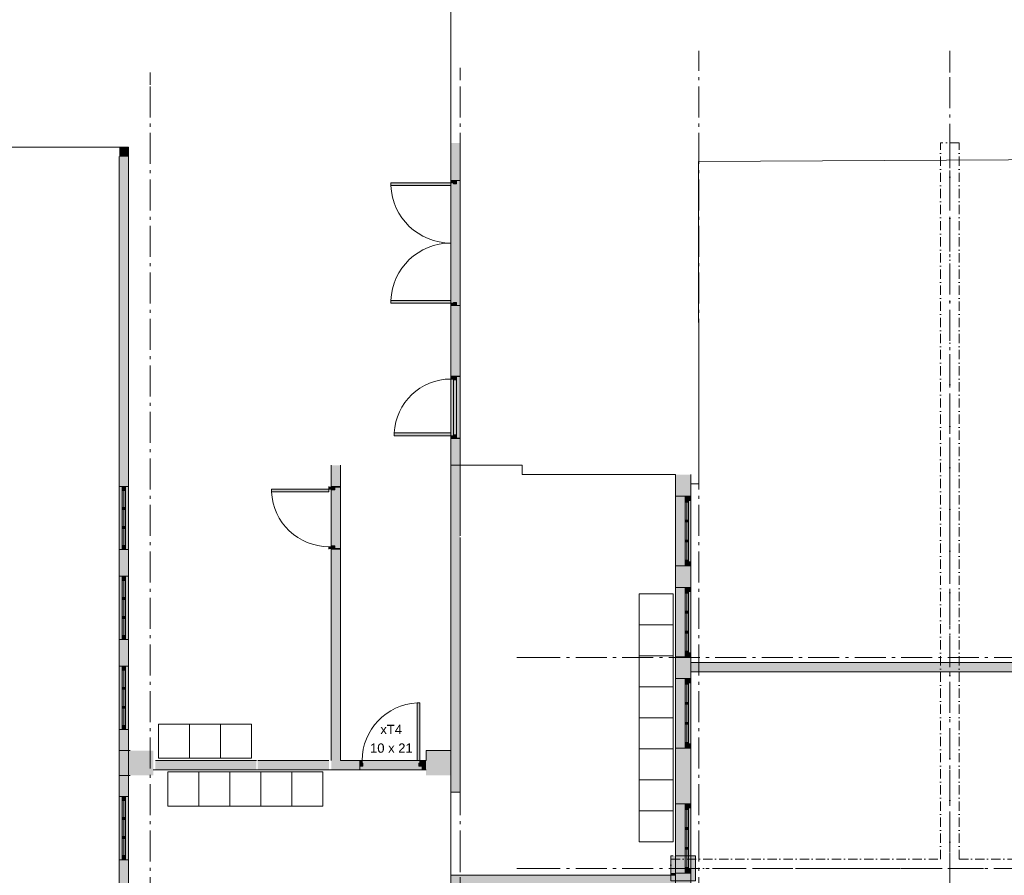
# Model space of a CAD drawing. Header units: millimetres. Extents: x -15957 to 238275, y -73214 to 42710.
# Tile 80 of 97: x 190948 to 206833, y -57414 to -43615. Entities that reach past the tile are written whole.
import ezdxf

# ---------------------------------------------------------------- set-up
doc = ezdxf.new("R2010")
doc.units = ezdxf.units.MM
doc.header["$LTSCALE"] = 0.5
doc.header["$MEASUREMENT"] = 0
for name, pattern in [('Akselinje', [1500, 1000, -200, 100, -200]), ('Over snittplan', [520, 300, -100, 20, -100]), ('PLINE', [0]), ('Prikk & stiplet', [1340.555525, 705.555534, -352.777767, 0, -282.222223])]:
    doc.linetypes.add(name, pattern=pattern)
for name, color, linetype in [('112-NYE INNERVEGGER (Skravur)(Nye konstruksjoner)', 7, 'Continuous'), ('112-NYE INNERVEGGER(Nye konstruksjoner)', 7, 'Continuous'), ('222- Søyler', 7, 'Continuous'), ('222- Søyler  (Skravur)', 7, 'Continuous'), ('223- Bjelker', 7, 'Continuous'), ('231- Bærende yttervegger', 7, 'Continuous'), ('231- Bærende yttervegger (Skravur)', 7, 'Continuous'), ('241- Bærende innervegger', 7, 'Continuous'), ('241- Bærende innervegger (Skravur)', 7, 'Continuous'), ('242- Ikke-bærende innervegger', 7, 'Continuous'), ('242- Ikke-bærende innervegger (Skravur)', 7, 'Continuous'), ('242- Ikke-bærende innervegger (Skravur)(Nye konstruksjoner)', 7, 'Continuous'), ('244- Vinduer_ dører_ foldevegger', 7, 'Continuous'), ('244- Vinduer_ dører_ foldevegger(Nye konstruksjoner)', 7, 'Continuous'), ('251- Frittbærende dekker', 7, 'Continuous'), ('315-  SANITÆR VVS', 7, 'Continuous'), ('822- Modullinjer bygning', 7, 'Continuous'), ('852- Teknisk_symbolsk informasjon_ bygning(Nye konstruksjoner)', 7, 'Continuous')]:
    doc.layers.add(name, color=color, linetype=linetype)
doc.layers.add('234- Vinduer_ dører_ porter', color=7, linetype='Continuous', lineweight=5)
doc.layers.add('234- Vinduer_ dører_ porter(Nye konstruksjoner)', color=7, linetype='Continuous', lineweight=5)
doc.styles.add('GENERATED_STYLE_1', font='arial.ttf')

msp = doc.modelspace()

# ---------------------------------------------------------------- hatches: boundary and pattern name
at = {"layer": '112-NYE INNERVEGGER (Skravur)(Nye konstruksjoner)', "linetype": 'Continuous', "lineweight": 9, "true_color": 0x029e21}
for points in [[(201528.1, -53981.7), (201528.1, -54131.7), (201778.1, -54131.7), (201778.1, -53981.7)], [(229753.1, -53981.7), (201778.1, -53981.7), (201778.1, -54131.7), (229753.1, -54131.7)]]:
    msp.add_hatch(color=104, dxfattribs=at).paths.add_polyline_path(points)
at = {"layer": '222- Søyler  (Skravur)', "linetype": 'Continuous', "lineweight": 9, "true_color": 0xb4b4b4}
for points in [[(192728.1, -55401.7), (192553.1, -55401.7), (192553.1, -55801.7), (192728.1, -55801.7), (192828.1, -55801.7), (193103.1, -55801.7), (193103.1, -55746.7), (193103.1, -55711.7), (192703.1, -55711.7), (192703.1, -55561.7), (193103.1, -55561.7), (193103.1, -55526.7), (193103.1, -55401.7), (192828.1, -55401.7)], [(197503.1, -55711.7), (197503.1, -55746.7), (197503.1, -55801.7), (197868.1, -55801.7), (197903.1, -55801.7), (197903.1, -55401.7), (197503.1, -55401.7), (197503.1, -55561.7)], [(192703.1, -55711.7), (193103.1, -55711.7), (193103.1, -55561.7), (192703.1, -55561.7)], [(201493.1, -57413.8), (201453.1, -57413.8), (201453.1, -57501.7), (201853.1, -57501.7), (201853.1, -57101.7), (201528.1, -57101.7), (201528.1, -57378.8), (201528.1, -57413.8)], [(201453.1, -57101.7), (201453.1, -57378.8), (201493.1, -57378.8), (201493.1, -57101.7)], [(201493.1, -57101.7), (201493.1, -57378.8), (201528.1, -57378.8), (201528.1, -57101.7)], [(201453.1, -57378.8), (201453.1, -57413.8), (201493.1, -57413.8), (201493.1, -57378.8)], [(201493.1, -57378.8), (201528.1, -57413.8), (201528.1, -57378.8)], [(201493.1, -57413.8), (201528.1, -57413.8), (201493.1, -57378.8)]]:
    msp.add_hatch(color=253, dxfattribs=at).paths.add_polyline_path(points)
at = {"layer": '231- Bærende yttervegger (Skravur)', "linetype": 'Continuous', "lineweight": 9, "true_color": 0xb4b4b4}
for points in [[(192553.1, -45672.7), (192553.1, -45822.7), (192703.1, -45672.7)], [(192553.1, -45822.7), (192703.1, -45822.7), (192703.1, -45672.7)], [(192553.1, -45822.7), (192553.1, -51141.7), (192603.1, -51141.7), (192653.1, -51141.7), (192703.1, -51141.7), (192703.1, -45822.7)], [(192553.1, -52161.7), (192553.1, -52591.7), (192603.1, -52591.7), (192653.1, -52591.7), (192703.1, -52591.7), (192703.1, -52161.7), (192653.1, -52161.7), (192603.1, -52161.7)], [(192553.1, -53611.7), (192553.1, -54041.7), (192603.1, -54041.7), (192653.1, -54041.7), (192703.1, -54041.7), (192703.1, -53611.7), (192653.1, -53611.7), (192603.1, -53611.7)], [(192553.1, -55061.7), (192553.1, -56141.7), (192603.1, -56141.7), (192653.1, -56141.7), (192703.1, -56141.7), (192703.1, -55061.7), (192653.1, -55061.7), (192603.1, -55061.7)], [(192553.1, -57161.7), (192553.1, -59041.7), (192603.1, -59041.7), (192653.1, -59041.7), (192703.1, -59041.7), (192703.1, -57161.7), (192653.1, -57161.7), (192603.1, -57161.7)]]:
    msp.add_hatch(color=253, dxfattribs=at).paths.add_polyline_path(points)
at = {"layer": '231- Bærende yttervegger (Skravur)', "linetype": 'Continuous', "lineweight": 0, "true_color": 0xffffff}
for points in [[(192553.1, -51141.7), (192553.1, -52161.7), (192603.1, -52161.7), (192653.1, -52161.7), (192703.1, -52161.7), (192703.1, -51141.7), (192653.1, -51141.7), (192603.1, -51141.7)], [(192653.1, -51151.7), (192603.1, -51151.7), (192603.1, -51207.7), (192643.1, -51207.7), (192653.1, -51207.7)], [(192603.1, -51207.7), (192603.1, -52095.7), (192653.1, -52095.7), (192653.1, -51207.7)], [(192613.1, -51513.7), (192643.1, -51513.7), (192643.1, -51483.7), (192613.1, -51483.7)], [(192613.1, -51819.7), (192643.1, -51819.7), (192643.1, -51789.7), (192613.1, -51789.7)], [(192603.1, -52151.7), (192653.1, -52151.7), (192653.1, -52095.7), (192643.1, -52095.7), (192603.1, -52095.7)], [(192553.1, -52591.7), (192553.1, -53611.7), (192603.1, -53611.7), (192653.1, -53611.7), (192703.1, -53611.7), (192703.1, -52591.7), (192653.1, -52591.7), (192603.1, -52591.7)], [(192653.1, -52601.7), (192603.1, -52601.7), (192603.1, -52657.7), (192643.1, -52657.7), (192653.1, -52657.7)], [(192603.1, -52657.7), (192603.1, -53545.7), (192653.1, -53545.7), (192653.1, -52657.7)], [(192613.1, -52963.7), (192643.1, -52963.7), (192643.1, -52933.7), (192613.1, -52933.7)], [(192613.1, -53269.7), (192643.1, -53269.7), (192643.1, -53239.7), (192613.1, -53239.7)], [(192603.1, -53601.7), (192653.1, -53601.7), (192653.1, -53545.7), (192643.1, -53545.7), (192603.1, -53545.7)], [(192553.1, -54041.7), (192553.1, -55061.7), (192603.1, -55061.7), (192653.1, -55061.7), (192703.1, -55061.7), (192703.1, -54041.7), (192653.1, -54041.7), (192603.1, -54041.7)], [(192653.1, -54051.7), (192603.1, -54051.7), (192603.1, -54107.7), (192643.1, -54107.7), (192653.1, -54107.7)], [(192603.1, -54107.7), (192603.1, -54995.7), (192653.1, -54995.7), (192653.1, -54107.7)], [(192613.1, -54413.7), (192643.1, -54413.7), (192643.1, -54383.7), (192613.1, -54383.7)], [(192613.1, -54719.7), (192643.1, -54719.7), (192643.1, -54689.7), (192613.1, -54689.7)], [(192603.1, -55051.7), (192653.1, -55051.7), (192653.1, -54995.7), (192643.1, -54995.7), (192603.1, -54995.7)], [(192553.1, -56141.7), (192553.1, -57161.7), (192603.1, -57161.7), (192653.1, -57161.7), (192703.1, -57161.7), (192703.1, -56141.7), (192653.1, -56141.7), (192603.1, -56141.7)], [(192653.1, -56151.7), (192603.1, -56151.7), (192603.1, -56207.7), (192643.1, -56207.7), (192653.1, -56207.7)], [(192603.1, -56207.7), (192603.1, -57095.7), (192653.1, -57095.7), (192653.1, -56207.7)], [(192613.1, -56513.7), (192643.1, -56513.7), (192643.1, -56483.7), (192613.1, -56483.7)], [(192613.1, -56819.7), (192643.1, -56819.7), (192643.1, -56789.7), (192613.1, -56789.7)], [(192603.1, -57151.7), (192653.1, -57151.7), (192653.1, -57095.7), (192643.1, -57095.7), (192603.1, -57095.7)]]:
    msp.add_hatch(color=7, dxfattribs=at).paths.add_polyline_path(points)
at = {"layer": '241- Bærende innervegger (Skravur)', "linetype": 'Continuous', "lineweight": 9, "true_color": 0xb4b4b4}
for points in [[(198053.1, -45601.7), (197903.1, -45601.7), (197903.1, -46206.2), (197995.1, -46206.2), (198053.1, -46206.2)], [(197903.1, -49361.7), (197995.1, -49361.7), (198053.1, -49361.7), (198053.1, -48226.2), (197995.1, -48226.2), (197903.1, -48226.2)], [(197903.1, -50371.7), (197903.1, -56071.7), (198053.1, -56071.7), (198053.1, -50371.7), (197995.1, -50371.7)], [(201778.1, -50951.7), (201528.1, -50951.7), (201528.1, -51301.7), (201686.1, -51301.7), (201778.1, -51301.7)], [(201528.1, -52771.5), (201686.1, -52771.5), (201778.1, -52771.5), (201778.1, -52421.7), (201686.1, -52421.7), (201528.1, -52421.7)], [(201528.1, -53981.7), (201778.1, -53981.7), (201778.1, -53891.5), (201686.1, -53891.5), (201528.1, -53891.5)], [(201778.1, -54131.7), (201528.1, -54131.7), (201528.1, -54241.3), (201686.1, -54241.3), (201778.1, -54241.3)], [(201528.1, -56258.8), (201686.1, -56258.8), (201778.1, -56258.8), (201778.1, -55361.3), (201686.1, -55361.3), (201528.1, -55361.3)], [(197903.1, -58546.7), (198053.1, -58546.7), (198053.1, -57413.8), (197903.1, -57413.8)], [(201528.1, -57413.8), (198053.1, -57413.8), (198053.1, -57563.8), (201528.1, -57563.8)], [(201528.1, -60151.7), (201778.1, -60151.7), (201778.1, -57378.8), (201686.1, -57378.8), (201528.1, -57378.8)]]:
    msp.add_hatch(color=253, dxfattribs=at).paths.add_polyline_path(points)
at = {"layer": '241- Bærende innervegger (Skravur)', "linetype": 'Continuous', "lineweight": 0, "true_color": 0xffffff}
for points in [[(197903.1, -48226.2), (197995.1, -48226.2), (198053.1, -48226.2), (198053.1, -46206.2), (197995.1, -46206.2), (197903.1, -46206.2)], [(197995.1, -46259.2), (197995.1, -46216.2), (197903.1, -46216.2), (197903.1, -46247.2), (197947.1, -46247.2), (197947.1, -46259.2)], [(197903.1, -46247.2), (196934.1, -46247.2), (196934.1, -46291.2), (197903.1, -46291.2)], [(197903.1, -48185.2), (197903.1, -48141.2), (196934.1, -48141.2), (196934.1, -48185.2)], [(197995.1, -48216.2), (197995.1, -48173.2), (197947.1, -48173.2), (197947.1, -48185.2), (197903.1, -48185.2), (197903.1, -48216.2)], [(197903.1, -50371.7), (197995.1, -50371.7), (198053.1, -50371.7), (198053.1, -49361.7), (197995.1, -49361.7), (197903.1, -49361.7)], [(197995.1, -49421.7), (197995.1, -49371.7), (197903.1, -49371.7), (197903.1, -49409.7), (197947.1, -49409.7), (197947.1, -49421.7)], [(197903.1, -50323.7), (197947.1, -50323.7), (197947.1, -50311.7), (197995.1, -50311.7), (197995.1, -49421.7), (197947.1, -49421.7), (197947.1, -49409.7), (197903.1, -49409.7)], [(197903.1, -50323.7), (197903.1, -50279.7), (196989.1, -50279.7), (196989.1, -50323.7)], [(197995.1, -50361.7), (197995.1, -50311.7), (197947.1, -50311.7), (197947.1, -50323.7), (197903.1, -50323.7), (197903.1, -50361.7)], [(201778.1, -52421.7), (201778.1, -51301.7), (201686.1, -51301.7), (201528.1, -51301.7), (201528.1, -52421.7), (201686.1, -52421.7)], [(201686.1, -51311.7), (201686.1, -51349.7), (201739.1, -51349.7), (201739.1, -51367.7), (201778.1, -51367.7), (201778.1, -51311.7)], [(201686.1, -52373.7), (201739.1, -52373.7), (201739.1, -51349.7), (201686.1, -51349.7)], [(201686.1, -51349.7), (201686.1, -51393.7), (201739.1, -51393.7), (201739.1, -51349.7)], [(201697.6, -51685.7), (201697.6, -51715.7), (201727.6, -51715.7), (201727.6, -51685.7)], [(201697.6, -52007.7), (201697.6, -52037.7), (201727.6, -52037.7), (201727.6, -52007.7)], [(201739.1, -52373.7), (201739.1, -52329.7), (201686.1, -52329.7), (201686.1, -52373.7)], [(201778.1, -52411.7), (201778.1, -52355.7), (201739.1, -52355.7), (201739.1, -52373.7), (201686.1, -52373.7), (201686.1, -52411.7)], [(201778.1, -53891.5), (201778.1, -52771.5), (201686.1, -52771.5), (201528.1, -52771.5), (201528.1, -53891.5), (201686.1, -53891.5)], [(201686.1, -52781.5), (201686.1, -52819.5), (201739.1, -52819.5), (201739.1, -52837.5), (201778.1, -52837.5), (201778.1, -52781.5)], [(201686.1, -53843.5), (201739.1, -53843.5), (201739.1, -52819.5), (201686.1, -52819.5)], [(201686.1, -52819.5), (201686.1, -52863.5), (201739.1, -52863.5), (201739.1, -52819.5)], [(201697.6, -53155.5), (201697.6, -53185.5), (201727.6, -53185.5), (201727.6, -53155.5)], [(201697.6, -53477.5), (201697.6, -53507.5), (201727.6, -53507.5), (201727.6, -53477.5)], [(201739.1, -53843.5), (201739.1, -53799.5), (201686.1, -53799.5), (201686.1, -53843.5)], [(201778.1, -53881.5), (201778.1, -53825.5), (201739.1, -53825.5), (201739.1, -53843.5), (201686.1, -53843.5), (201686.1, -53881.5)], [(201778.1, -55361.3), (201778.1, -54241.3), (201686.1, -54241.3), (201528.1, -54241.3), (201528.1, -55361.3), (201686.1, -55361.3)], [(201686.1, -54251.3), (201686.1, -54289.3), (201739.1, -54289.3), (201739.1, -54307.3), (201778.1, -54307.3), (201778.1, -54251.3)], [(201686.1, -55313.3), (201739.1, -55313.3), (201739.1, -54289.3), (201686.1, -54289.3)], [(201686.1, -54289.3), (201686.1, -54333.3), (201739.1, -54333.3), (201739.1, -54289.3)], [(201697.6, -54625.3), (201697.6, -54655.3), (201727.6, -54655.3), (201727.6, -54625.3)], [(201697.6, -54947.3), (201697.6, -54977.3), (201727.6, -54977.3), (201727.6, -54947.3)], [(201739.1, -55313.3), (201739.1, -55269.3), (201686.1, -55269.3), (201686.1, -55313.3)], [(201778.1, -55351.3), (201778.1, -55295.3), (201739.1, -55295.3), (201739.1, -55313.3), (201686.1, -55313.3), (201686.1, -55351.3)], [(201778.1, -57378.8), (201778.1, -56258.8), (201686.1, -56258.8), (201528.1, -56258.8), (201528.1, -57378.8), (201686.1, -57378.8)], [(201686.1, -56268.8), (201686.1, -56306.8), (201739.1, -56306.8), (201739.1, -56324.8), (201778.1, -56324.8), (201778.1, -56268.8)], [(201686.1, -57330.8), (201739.1, -57330.8), (201739.1, -56306.8), (201686.1, -56306.8)], [(201686.1, -56306.8), (201686.1, -56350.8), (201739.1, -56350.8), (201739.1, -56306.8)], [(201697.6, -56642.8), (201697.6, -56672.8), (201727.6, -56672.8), (201727.6, -56642.8)], [(201697.6, -56964.8), (201697.6, -56994.8), (201727.6, -56994.8), (201727.6, -56964.8)], [(201739.1, -57330.8), (201739.1, -57286.8), (201686.1, -57286.8), (201686.1, -57330.8)], [(201778.1, -57368.8), (201778.1, -57312.8), (201739.1, -57312.8), (201739.1, -57330.8), (201686.1, -57330.8), (201686.1, -57368.8)]]:
    msp.add_hatch(color=7, dxfattribs=at).paths.add_polyline_path(points)
at = {"layer": '242- Ikke-bærende innervegger (Skravur)', "linetype": 'Continuous', "lineweight": 9, "true_color": 0xb4b4b4}
for points in [[(195973.1, -51145.4), (196030.1, -51145.4), (196123.1, -51145.4), (196123.1, -50801.7), (195973.1, -50801.7)], [(195973.1, -55561.7), (196123.1, -55561.7), (196123.1, -52155.4), (196030.1, -52155.4), (195973.1, -52155.4)], [(193138.1, -55711.7), (194768.1, -55711.7), (194768.1, -55561.7), (193138.1, -55561.7)], [(194788.1, -55711.7), (195938.1, -55711.7), (195938.1, -55561.7), (194788.1, -55561.7)], [(195973.1, -55561.7), (195973.1, -55711.7), (196433.1, -55711.7), (196433.1, -55653.7), (196433.1, -55561.7)], [(197443.1, -55561.7), (197443.1, -55653.7), (197443.1, -55711.7), (197503.1, -55711.7), (197503.1, -55561.7)]]:
    msp.add_hatch(color=253, dxfattribs=at).paths.add_polyline_path(points)
at = {"layer": '242- Ikke-bærende innervegger (Skravur)', "linetype": 'Continuous', "lineweight": 0, "true_color": 0xffffff}
for points in [[(195973.1, -52155.4), (196030.1, -52155.4), (196123.1, -52155.4), (196123.1, -51145.4), (196030.1, -51145.4), (195973.1, -51145.4)], [(195938.1, -51186.4), (195010.1, -51186.4), (195010.1, -51230.4), (195938.1, -51230.4)], [(196030.1, -51155.4), (195938.1, -51155.4), (195938.1, -51186.4), (195982.1, -51186.4), (195982.1, -51198.4), (196030.1, -51198.4)], [(196030.1, -52102.4), (195982.1, -52102.4), (195982.1, -52114.4), (195938.1, -52114.4), (195938.1, -52145.4), (196030.1, -52145.4)], [(197443.1, -55561.7), (196433.1, -55561.7), (196433.1, -55653.7), (196433.1, -55711.7), (197443.1, -55711.7), (197443.1, -55653.7)]]:
    msp.add_hatch(color=7, dxfattribs=at).paths.add_polyline_path(points)
at = {"layer": '242- Ikke-bærende innervegger (Skravur)(Nye konstruksjoner)', "linetype": 'Continuous', "lineweight": 0, "true_color": 0xffffff}
for points in [[(197402.1, -55561.7), (197402.1, -54633.7), (197358.1, -54633.7), (197358.1, -55561.7)], [(196486.1, -55653.7), (196486.1, -55605.7), (196474.1, -55605.7), (196474.1, -55561.7), (196443.1, -55561.7), (196443.1, -55653.7)], [(197433.1, -55653.7), (197433.1, -55561.7), (197402.1, -55561.7), (197402.1, -55605.7), (197390.1, -55605.7), (197390.1, -55653.7)]]:
    msp.add_hatch(color=7, dxfattribs=at).paths.add_polyline_path(points)

# ---------------------------------------------------------------- linework, layer by layer
at = {"layer": '112-NYE INNERVEGGER(Nye konstruksjoner)', "color": 7, "linetype": 'PLINE', "lineweight": 13, "flags": 128}
for points in [[(229753.1, -53981.7), (201778.1, -53981.7)], [(201778.1, -54131.7), (229753.1, -54131.7)]]:
    msp.add_lwpolyline(points, dxfattribs=at)
at = {"layer": '222- Søyler', "color": 7, "linetype": 'PLINE', "lineweight": 13, "flags": 128}
for points in [[(192728.1, -55401.7), (192553.1, -55401.7), (192553.1, -55801.7), (192728.1, -55801.7)], [(197903.1, -55801.7), (197903.1, -55401.7), (197503.1, -55401.7), (197503.1, -55561.7)], [(201453.1, -57413.8), (201453.1, -57501.7), (201853.1, -57501.7), (201853.1, -57101.7), (201528.1, -57101.7)], [(201493.1, -57101.7), (201453.1, -57101.7), (201453.1, -57378.8)]]:
    msp.add_lwpolyline(points, dxfattribs=at)
at = {"layer": '223- Bjelker', "color": 7, "linetype": 'Over snittplan', "lineweight": 5}
for p, q in [((205803.1, -57151.7), (205803.1, -45601.7)), ((206103.1, -45601.7), (205803.1, -45601.7)), ((206103.1, -57151.7), (206103.1, -45601.7)), ((201453.1, -57151.7), (205803.1, -57151.7)), ((201453.1, -57451.7), (201453.1, -57151.7)), ((206103.1, -57151.7), (209503.1, -57151.7))]:
    msp.add_line(p, q, dxfattribs=at)
at = {"layer": '223- Bjelker', "color": 253, "linetype": 'Prikk & stiplet', "lineweight": 9, "true_color": 0xb4b4b4}
for p, q in [((205953.1, -65451.7), (205953.1, -45601.7)), ((201453.1, -57301.7), (229903.1, -57301.7))]:
    msp.add_line(p, q, dxfattribs=at)
at = {"layer": '231- Bærende yttervegger', "color": 7, "linetype": 'PLINE', "lineweight": 13}
for p, q in [((192553.1, -51141.7), (192603.1, -51141.7)), ((192603.1, -51141.7), (192653.1, -51141.7)), ((192653.1, -51141.7), (192703.1, -51141.7)), ((192553.1, -52161.7), (192603.1, -52161.7)), ((192603.1, -52161.7), (192653.1, -52161.7)), ((192653.1, -52161.7), (192703.1, -52161.7)), ((192553.1, -52591.7), (192603.1, -52591.7)), ((192603.1, -52591.7), (192653.1, -52591.7)), ((192653.1, -52591.7), (192703.1, -52591.7)), ((192553.1, -53611.7), (192603.1, -53611.7)), ((192603.1, -53611.7), (192653.1, -53611.7)), ((192653.1, -53611.7), (192703.1, -53611.7)), ((192553.1, -54041.7), (192603.1, -54041.7)), ((192603.1, -54041.7), (192653.1, -54041.7)), ((192653.1, -54041.7), (192703.1, -54041.7)), ((192553.1, -55061.7), (192603.1, -55061.7)), ((192603.1, -55061.7), (192653.1, -55061.7)), ((192653.1, -55061.7), (192703.1, -55061.7)), ((192553.1, -56141.7), (192603.1, -56141.7)), ((192603.1, -56141.7), (192653.1, -56141.7)), ((192653.1, -56141.7), (192703.1, -56141.7)), ((192553.1, -57161.7), (192603.1, -57161.7)), ((192603.1, -57161.7), (192653.1, -57161.7)), ((192653.1, -57161.7), (192703.1, -57161.7))]:
    msp.add_line(p, q, dxfattribs=at)
at = {"layer": '231- Bærende yttervegger', "color": 7, "linetype": 'PLINE', "lineweight": 13, "flags": 128}
for points in [[(192703.1, -45672.7), (192553.1, -45672.7)], [(192703.1, -51141.7), (192703.1, -45672.7)], [(192553.1, -45822.7), (192553.1, -51141.7)], [(192553.1, -52161.7), (192553.1, -52591.7)], [(192703.1, -52591.7), (192703.1, -52161.7)], [(192553.1, -53611.7), (192553.1, -54041.7)], [(192703.1, -54041.7), (192703.1, -53611.7)], [(192553.1, -55061.7), (192553.1, -56141.7)], [(192703.1, -56141.7), (192703.1, -55061.7)], [(192553.1, -57161.7), (192553.1, -59041.7)], [(192703.1, -59041.7), (192703.1, -57161.7)]]:
    msp.add_lwpolyline(points, dxfattribs=at)
at = {"layer": '234- Vinduer_ dører_ porter', "color": 7, "linetype": 'PLINE', "lineweight": 5}
for p, q in [((197903.1, -46206.2), (197903.1, -48226.2)), ((197903.1, -46216.2), (197903.1, -46206.2)), ((197903.1, -46247.2), (197903.1, -46216.2)), ((197903.1, -46216.2), (197995.1, -46216.2)), ((197995.1, -46216.2), (197995.1, -46206.2)), ((197995.1, -46216.2), (197995.1, -46259.2)), ((198053.1, -46206.2), (198053.1, -48226.2)), ((197947.1, -46247.2), (197903.1, -46247.2)), ((197947.1, -46259.2), (197947.1, -46247.2)), ((197995.1, -46259.2), (197947.1, -46259.2)), ((197903.1, -48216.2), (197903.1, -48185.2)), ((197903.1, -48185.2), (197947.1, -48185.2)), ((197903.1, -48216.2), (197903.1, -48226.2)), ((197995.1, -48216.2), (197903.1, -48216.2)), ((197947.1, -48185.2), (197947.1, -48173.2)), ((197947.1, -48173.2), (197995.1, -48173.2)), ((197995.1, -48173.2), (197995.1, -48216.2)), ((197995.1, -48216.2), (197995.1, -48226.2)), ((197903.1, -49361.7), (197903.1, -50371.7)), ((197903.1, -49371.7), (197903.1, -49361.7)), ((197903.1, -49409.7), (197903.1, -49371.7)), ((197903.1, -49371.7), (197995.1, -49371.7)), ((197995.1, -49371.7), (197995.1, -49361.7)), ((197995.1, -49371.7), (197995.1, -49421.7)), ((198053.1, -49361.7), (198053.1, -50371.7)), ((197903.1, -49409.7), (197903.1, -50323.7)), ((197947.1, -49409.7), (197903.1, -49409.7)), ((197947.1, -49421.7), (197947.1, -49409.7)), ((197947.1, -50311.7), (197947.1, -49421.7)), ((197995.1, -49421.7), (197947.1, -49421.7)), ((197995.1, -50311.7), (197995.1, -49421.7)), ((196989.1, -50323.7), (196989.1, -50279.7)), ((196989.1, -50279.7), (197903.1, -50279.7)), ((197903.1, -50323.7), (196989.1, -50323.7)), ((197903.1, -50279.7), (197903.1, -50323.7)), ((197903.1, -50361.7), (197903.1, -50323.7)), ((197903.1, -50323.7), (197947.1, -50323.7)), ((197947.1, -50323.7), (197947.1, -50311.7)), ((197947.1, -50311.7), (197995.1, -50311.7)), ((197995.1, -50311.7), (197995.1, -50361.7)), ((197903.1, -50361.7), (197903.1, -50371.7)), ((197995.1, -50361.7), (197903.1, -50361.7)), ((197995.1, -50361.7), (197995.1, -50371.7)), ((192553.1, -52161.7), (192553.1, -51141.7)), ((192603.1, -51151.7), (192603.1, -51141.7)), ((192603.1, -51141.7), (192653.1, -51141.7)), ((192653.1, -51141.7), (192653.1, -51151.7)), ((192703.1, -52161.7), (192703.1, -51141.7)), ((195938.1, -51155.4), (195938.1, -51145.4)), ((195973.1, -52155.4), (195973.1, -51145.4)), ((196030.1, -51155.4), (196030.1, -51145.4)), ((196123.1, -52155.4), (196123.1, -51145.4)), ((192603.1, -51207.7), (192603.1, -51151.7)), ((192603.1, -51151.7), (192653.1, -51151.7)), ((192653.1, -51151.7), (192603.1, -51151.7)), ((192643.1, -51207.7), (192603.1, -51207.7)), ((192603.1, -52095.7), (192603.1, -51207.7)), ((192628.1, -51483.7), (192628.1, -51207.7)), ((192653.1, -51207.7), (192643.1, -51207.7)), ((192653.1, -51151.7), (192653.1, -51207.7)), ((192653.1, -51207.7), (192653.1, -52095.7)), ((195938.1, -51186.4), (195010.1, -51186.4)), ((195010.1, -51186.4), (195010.1, -51230.4)), ((195010.1, -51230.4), (195938.1, -51230.4)), ((196030.1, -51155.4), (195938.1, -51155.4)), ((195938.1, -51155.4), (195938.1, -51186.4)), ((195938.1, -51186.4), (195982.1, -51186.4)), ((195938.1, -51230.4), (195938.1, -51186.4)), ((195982.1, -51186.4), (195982.1, -51198.4)), ((195982.1, -51198.4), (196030.1, -51198.4)), ((196030.1, -51198.4), (196030.1, -51155.4)), ((201528.1, -51301.7), (201528.1, -52421.7)), ((201686.1, -51301.7), (201686.1, -51311.7)), ((201778.1, -51301.7), (201686.1, -51301.7)), ((201778.1, -51301.7), (201778.1, -52421.7)), ((201778.1, -51311.7), (201778.1, -51301.7)), ((201686.1, -51311.7), (201686.1, -51349.7)), ((201778.1, -51311.7), (201686.1, -51311.7)), ((201686.1, -51311.7), (201778.1, -51311.7)), ((201686.1, -51349.7), (201739.1, -51349.7)), ((201686.1, -51349.7), (201686.1, -51393.7)), ((201739.1, -51349.7), (201686.1, -51349.7)), ((201686.1, -51393.7), (201739.1, -51393.7)), ((201686.1, -51393.7), (201686.1, -52329.7)), ((201712.6, -51393.7), (201712.6, -51685.7)), ((201739.1, -51349.7), (201739.1, -51367.7)), ((201739.1, -51393.7), (201739.1, -51349.7)), ((201739.1, -51367.7), (201778.1, -51367.7)), ((201739.1, -52329.7), (201739.1, -51393.7)), ((201778.1, -51367.7), (201778.1, -51311.7)), ((192613.1, -51513.7), (192613.1, -51483.7)), ((192613.1, -51483.7), (192643.1, -51483.7)), ((192643.1, -51513.7), (192613.1, -51513.7)), ((192628.1, -51789.7), (192628.1, -51513.7)), ((192643.1, -51483.7), (192643.1, -51513.7)), ((201697.6, -51685.7), (201697.6, -51715.7)), ((201727.6, -51685.7), (201697.6, -51685.7)), ((201697.6, -51715.7), (201727.6, -51715.7)), ((201712.6, -51715.7), (201712.6, -52007.7)), ((201727.6, -51715.7), (201727.6, -51685.7)), ((192613.1, -51819.7), (192613.1, -51789.7)), ((192613.1, -51789.7), (192643.1, -51789.7)), ((192643.1, -51819.7), (192613.1, -51819.7)), ((192628.1, -52095.7), (192628.1, -51819.7)), ((192643.1, -51789.7), (192643.1, -51819.7)), ((192603.1, -52151.7), (192603.1, -52095.7)), ((192603.1, -52095.7), (192643.1, -52095.7)), ((192643.1, -52095.7), (192653.1, -52095.7)), ((192653.1, -52095.7), (192653.1, -52151.7)), ((196030.1, -52102.4), (195982.1, -52102.4)), ((195982.1, -52102.4), (195982.1, -52114.4)), ((196030.1, -52145.4), (196030.1, -52102.4)), ((201697.6, -52007.7), (201697.6, -52037.7)), ((201727.6, -52007.7), (201697.6, -52007.7)), ((201697.6, -52037.7), (201727.6, -52037.7)), ((201712.6, -52037.7), (201712.6, -52329.7)), ((201727.6, -52037.7), (201727.6, -52007.7)), ((192653.1, -52151.7), (192603.1, -52151.7)), ((192603.1, -52161.7), (192603.1, -52151.7)), ((192603.1, -52151.7), (192653.1, -52151.7)), ((192653.1, -52161.7), (192603.1, -52161.7)), ((192653.1, -52151.7), (192653.1, -52161.7)), ((195982.1, -52114.4), (195938.1, -52114.4)), ((195938.1, -52114.4), (195938.1, -52145.4)), ((195938.1, -52145.4), (195938.1, -52155.4)), ((195938.1, -52145.4), (196030.1, -52145.4)), ((196030.1, -52145.4), (196030.1, -52155.4)), ((201739.1, -52329.7), (201686.1, -52329.7)), ((201686.1, -52329.7), (201686.1, -52373.7)), ((201739.1, -52373.7), (201686.1, -52373.7)), ((201686.1, -52373.7), (201686.1, -52411.7)), ((201686.1, -52373.7), (201739.1, -52373.7)), ((201686.1, -52411.7), (201778.1, -52411.7)), ((201778.1, -52411.7), (201686.1, -52411.7)), ((201686.1, -52411.7), (201686.1, -52421.7)), ((201739.1, -52373.7), (201739.1, -52329.7)), ((201778.1, -52355.7), (201739.1, -52355.7)), ((201739.1, -52355.7), (201739.1, -52373.7)), ((201778.1, -52411.7), (201778.1, -52355.7)), ((201778.1, -52421.7), (201778.1, -52411.7)), ((201686.1, -52421.7), (201778.1, -52421.7)), ((192553.1, -53611.7), (192553.1, -52591.7)), ((192603.1, -52601.7), (192603.1, -52591.7)), ((192603.1, -52591.7), (192653.1, -52591.7)), ((192603.1, -52657.7), (192603.1, -52601.7)), ((192603.1, -52601.7), (192653.1, -52601.7)), ((192653.1, -52601.7), (192603.1, -52601.7)), ((192643.1, -52657.7), (192603.1, -52657.7)), ((192603.1, -53545.7), (192603.1, -52657.7)), ((192628.1, -52933.7), (192628.1, -52657.7)), ((192653.1, -52657.7), (192643.1, -52657.7)), ((192653.1, -52591.7), (192653.1, -52601.7)), ((192653.1, -52601.7), (192653.1, -52657.7)), ((192653.1, -52657.7), (192653.1, -53545.7)), ((192703.1, -53611.7), (192703.1, -52591.7)), ((201528.1, -52771.5), (201528.1, -53891.5)), ((201686.1, -52771.5), (201686.1, -52781.5)), ((201778.1, -52771.5), (201686.1, -52771.5)), ((201686.1, -52781.5), (201686.1, -52819.5)), ((201778.1, -52781.5), (201686.1, -52781.5)), ((201686.1, -52781.5), (201778.1, -52781.5)), ((201686.1, -52819.5), (201739.1, -52819.5)), ((201686.1, -52819.5), (201686.1, -52863.5)), ((201739.1, -52819.5), (201686.1, -52819.5)), ((201686.1, -52863.5), (201739.1, -52863.5)), ((201686.1, -52863.5), (201686.1, -53799.5)), ((201712.6, -52863.5), (201712.6, -53155.5)), ((201739.1, -52819.5), (201739.1, -52837.5)), ((201739.1, -52863.5), (201739.1, -52819.5)), ((201739.1, -52837.5), (201778.1, -52837.5)), ((201739.1, -53799.5), (201739.1, -52863.5)), ((201778.1, -52771.5), (201778.1, -53891.5)), ((201778.1, -52781.5), (201778.1, -52771.5)), ((201778.1, -52837.5), (201778.1, -52781.5)), ((192613.1, -52963.7), (192613.1, -52933.7)), ((192613.1, -52933.7), (192643.1, -52933.7)), ((192643.1, -52963.7), (192613.1, -52963.7)), ((192628.1, -53239.7), (192628.1, -52963.7)), ((192643.1, -52933.7), (192643.1, -52963.7)), ((201697.6, -53155.5), (201697.6, -53185.5)), ((201727.6, -53155.5), (201697.6, -53155.5)), ((201697.6, -53185.5), (201727.6, -53185.5)), ((201712.6, -53185.5), (201712.6, -53477.5)), ((201727.6, -53185.5), (201727.6, -53155.5)), ((192613.1, -53269.7), (192613.1, -53239.7)), ((192613.1, -53239.7), (192643.1, -53239.7)), ((192643.1, -53269.7), (192613.1, -53269.7)), ((192628.1, -53545.7), (192628.1, -53269.7)), ((192643.1, -53239.7), (192643.1, -53269.7)), ((201697.6, -53477.5), (201697.6, -53507.5)), ((201727.6, -53477.5), (201697.6, -53477.5)), ((201697.6, -53507.5), (201727.6, -53507.5)), ((201712.6, -53507.5), (201712.6, -53799.5)), ((201727.6, -53507.5), (201727.6, -53477.5)), ((192603.1, -53601.7), (192603.1, -53545.7)), ((192603.1, -53545.7), (192643.1, -53545.7)), ((192653.1, -53601.7), (192603.1, -53601.7)), ((192603.1, -53611.7), (192603.1, -53601.7)), ((192603.1, -53601.7), (192653.1, -53601.7)), ((192653.1, -53611.7), (192603.1, -53611.7)), ((192643.1, -53545.7), (192653.1, -53545.7)), ((192653.1, -53545.7), (192653.1, -53601.7)), ((192653.1, -53601.7), (192653.1, -53611.7)), ((201739.1, -53799.5), (201686.1, -53799.5)), ((201686.1, -53799.5), (201686.1, -53843.5)), ((201739.1, -53843.5), (201686.1, -53843.5)), ((201686.1, -53843.5), (201686.1, -53881.5)), ((201686.1, -53843.5), (201739.1, -53843.5)), ((201739.1, -53843.5), (201739.1, -53799.5)), ((201778.1, -53825.5), (201739.1, -53825.5)), ((201739.1, -53825.5), (201739.1, -53843.5)), ((201778.1, -53881.5), (201778.1, -53825.5)), ((201686.1, -53881.5), (201778.1, -53881.5)), ((201778.1, -53881.5), (201686.1, -53881.5)), ((201686.1, -53881.5), (201686.1, -53891.5)), ((201686.1, -53891.5), (201778.1, -53891.5)), ((201778.1, -53891.5), (201778.1, -53881.5)), ((192553.1, -55061.7), (192553.1, -54041.7)), ((192603.1, -54051.7), (192603.1, -54041.7)), ((192603.1, -54041.7), (192653.1, -54041.7)), ((192603.1, -54107.7), (192603.1, -54051.7)), ((192603.1, -54051.7), (192653.1, -54051.7)), ((192653.1, -54051.7), (192603.1, -54051.7)), ((192643.1, -54107.7), (192603.1, -54107.7)), ((192603.1, -54995.7), (192603.1, -54107.7)), ((192628.1, -54383.7), (192628.1, -54107.7)), ((192653.1, -54107.7), (192643.1, -54107.7)), ((192653.1, -54041.7), (192653.1, -54051.7)), ((192653.1, -54051.7), (192653.1, -54107.7)), ((192653.1, -54107.7), (192653.1, -54995.7)), ((192703.1, -55061.7), (192703.1, -54041.7)), ((201528.1, -54241.3), (201528.1, -55361.3)), ((201686.1, -54241.3), (201686.1, -54251.3)), ((201778.1, -54241.3), (201686.1, -54241.3)), ((201686.1, -54251.3), (201686.1, -54289.3)), ((201778.1, -54251.3), (201686.1, -54251.3)), ((201686.1, -54251.3), (201778.1, -54251.3)), ((201686.1, -54289.3), (201739.1, -54289.3)), ((201686.1, -54289.3), (201686.1, -54333.3)), ((201739.1, -54289.3), (201686.1, -54289.3)), ((201739.1, -54289.3), (201739.1, -54307.3)), ((201739.1, -54333.3), (201739.1, -54289.3)), ((201739.1, -54307.3), (201778.1, -54307.3)), ((201778.1, -54241.3), (201778.1, -55361.3)), ((201778.1, -54251.3), (201778.1, -54241.3)), ((201778.1, -54307.3), (201778.1, -54251.3)), ((192613.1, -54413.7), (192613.1, -54383.7)), ((192613.1, -54383.7), (192643.1, -54383.7)), ((192643.1, -54413.7), (192613.1, -54413.7)), ((192628.1, -54689.7), (192628.1, -54413.7)), ((192643.1, -54383.7), (192643.1, -54413.7)), ((201686.1, -54333.3), (201739.1, -54333.3)), ((201686.1, -54333.3), (201686.1, -55269.3)), ((201712.6, -54333.3), (201712.6, -54625.3)), ((201739.1, -55269.3), (201739.1, -54333.3)), ((201697.6, -54625.3), (201697.6, -54655.3)), ((201727.6, -54625.3), (201697.6, -54625.3)), ((201727.6, -54655.3), (201727.6, -54625.3)), ((192613.1, -54719.7), (192613.1, -54689.7)), ((192613.1, -54689.7), (192643.1, -54689.7)), ((192643.1, -54719.7), (192613.1, -54719.7)), ((192628.1, -54995.7), (192628.1, -54719.7)), ((192643.1, -54689.7), (192643.1, -54719.7)), ((201697.6, -54655.3), (201727.6, -54655.3)), ((201712.6, -54655.3), (201712.6, -54947.3)), ((201697.6, -54947.3), (201697.6, -54977.3)), ((201727.6, -54947.3), (201697.6, -54947.3)), ((201727.6, -54977.3), (201727.6, -54947.3)), ((192603.1, -55051.7), (192603.1, -54995.7)), ((192603.1, -54995.7), (192643.1, -54995.7)), ((192653.1, -55051.7), (192603.1, -55051.7)), ((192603.1, -55061.7), (192603.1, -55051.7)), ((192603.1, -55051.7), (192653.1, -55051.7)), ((192653.1, -55061.7), (192603.1, -55061.7)), ((192643.1, -54995.7), (192653.1, -54995.7)), ((192653.1, -54995.7), (192653.1, -55051.7)), ((192653.1, -55051.7), (192653.1, -55061.7)), ((201697.6, -54977.3), (201727.6, -54977.3)), ((201712.6, -54977.3), (201712.6, -55269.3)), ((201739.1, -55269.3), (201686.1, -55269.3)), ((201686.1, -55269.3), (201686.1, -55313.3)), ((201739.1, -55313.3), (201739.1, -55269.3)), ((201739.1, -55313.3), (201686.1, -55313.3)), ((201686.1, -55313.3), (201686.1, -55351.3)), ((201686.1, -55313.3), (201739.1, -55313.3)), ((201686.1, -55351.3), (201778.1, -55351.3)), ((201778.1, -55351.3), (201686.1, -55351.3)), ((201686.1, -55351.3), (201686.1, -55361.3)), ((201686.1, -55361.3), (201778.1, -55361.3)), ((201778.1, -55295.3), (201739.1, -55295.3)), ((201739.1, -55295.3), (201739.1, -55313.3)), ((201778.1, -55351.3), (201778.1, -55295.3)), ((201778.1, -55361.3), (201778.1, -55351.3)), ((192553.1, -57161.7), (192553.1, -56141.7)), ((192603.1, -56151.7), (192603.1, -56141.7)), ((192603.1, -56141.7), (192653.1, -56141.7)), ((192603.1, -56207.7), (192603.1, -56151.7)), ((192603.1, -56151.7), (192653.1, -56151.7)), ((192653.1, -56151.7), (192603.1, -56151.7)), ((192643.1, -56207.7), (192603.1, -56207.7)), ((192603.1, -57095.7), (192603.1, -56207.7)), ((192628.1, -56483.7), (192628.1, -56207.7)), ((192653.1, -56207.7), (192643.1, -56207.7)), ((192653.1, -56141.7), (192653.1, -56151.7)), ((192653.1, -56151.7), (192653.1, -56207.7)), ((192653.1, -56207.7), (192653.1, -57095.7)), ((192703.1, -57161.7), (192703.1, -56141.7)), ((201528.1, -56258.8), (201528.1, -57378.8)), ((201686.1, -56258.8), (201686.1, -56268.8)), ((201778.1, -56258.8), (201686.1, -56258.8)), ((201686.1, -56268.8), (201686.1, -56306.8)), ((201778.1, -56268.8), (201686.1, -56268.8)), ((201686.1, -56268.8), (201778.1, -56268.8)), ((201686.1, -56306.8), (201739.1, -56306.8)), ((201686.1, -56306.8), (201686.1, -56350.8)), ((201739.1, -56306.8), (201686.1, -56306.8)), ((201686.1, -56350.8), (201739.1, -56350.8)), ((201686.1, -56350.8), (201686.1, -57286.8)), ((201712.6, -56350.8), (201712.6, -56642.8)), ((201739.1, -56306.8), (201739.1, -56324.8)), ((201739.1, -56350.8), (201739.1, -56306.8)), ((201739.1, -56324.8), (201778.1, -56324.8)), ((201739.1, -57286.8), (201739.1, -56350.8)), ((201778.1, -56258.8), (201778.1, -57378.8)), ((201778.1, -56268.8), (201778.1, -56258.8)), ((201778.1, -56324.8), (201778.1, -56268.8)), ((192613.1, -56513.7), (192613.1, -56483.7)), ((192613.1, -56483.7), (192643.1, -56483.7)), ((192643.1, -56513.7), (192613.1, -56513.7)), ((192628.1, -56789.7), (192628.1, -56513.7)), ((192643.1, -56483.7), (192643.1, -56513.7)), ((201697.6, -56642.8), (201697.6, -56672.8)), ((201727.6, -56642.8), (201697.6, -56642.8)), ((201697.6, -56672.8), (201727.6, -56672.8)), ((201712.6, -56672.8), (201712.6, -56964.8)), ((201727.6, -56672.8), (201727.6, -56642.8)), ((192613.1, -56819.7), (192613.1, -56789.7)), ((192613.1, -56789.7), (192643.1, -56789.7)), ((192643.1, -56819.7), (192613.1, -56819.7)), ((192628.1, -57095.7), (192628.1, -56819.7)), ((192643.1, -56789.7), (192643.1, -56819.7)), ((201697.6, -56964.8), (201697.6, -56994.8)), ((201727.6, -56964.8), (201697.6, -56964.8)), ((201697.6, -56994.8), (201727.6, -56994.8)), ((201712.6, -56994.8), (201712.6, -57286.8)), ((201727.6, -56994.8), (201727.6, -56964.8)), ((192603.1, -57151.7), (192603.1, -57095.7)), ((192603.1, -57095.7), (192643.1, -57095.7)), ((192653.1, -57151.7), (192603.1, -57151.7)), ((192603.1, -57161.7), (192603.1, -57151.7)), ((192603.1, -57151.7), (192653.1, -57151.7)), ((192653.1, -57161.7), (192603.1, -57161.7)), ((192643.1, -57095.7), (192653.1, -57095.7)), ((192653.1, -57095.7), (192653.1, -57151.7)), ((192653.1, -57151.7), (192653.1, -57161.7)), ((201739.1, -57286.8), (201686.1, -57286.8)), ((201686.1, -57286.8), (201686.1, -57330.8)), ((201739.1, -57330.8), (201686.1, -57330.8)), ((201686.1, -57330.8), (201686.1, -57368.8)), ((201686.1, -57330.8), (201739.1, -57330.8)), ((201739.1, -57330.8), (201739.1, -57286.8)), ((201778.1, -57312.8), (201739.1, -57312.8)), ((201739.1, -57312.8), (201739.1, -57330.8)), ((201778.1, -57368.8), (201778.1, -57312.8)), ((201686.1, -57368.8), (201778.1, -57368.8)), ((201778.1, -57368.8), (201686.1, -57368.8)), ((201686.1, -57368.8), (201686.1, -57378.8)), ((201686.1, -57378.8), (201778.1, -57378.8)), ((201778.1, -57378.8), (201778.1, -57368.8))]:
    msp.add_line(p, q, dxfattribs=at)
at = {"layer": '234- Vinduer_ dører_ porter', "color": 7, "linetype": 'PLINE', "lineweight": 5, "flags": 128}
for points in [[(197903.1, -46247.2), (196934.1, -46247.2), (196934.1, -46291.2), (197903.1, -46291.2)], [(197903.1, -48185.2), (196934.1, -48185.2), (196934.1, -48141.2), (197903.1, -48141.2)]]:
    msp.add_lwpolyline(points, close=True, dxfattribs=at)
at = {"layer": '234- Vinduer_ dører_ porter', "color": 7, "linetype": 'PLINE', "lineweight": 5}
for centre, radius, start, end in [((197903.1, -46247.2), 969, 182.59988, 270), ((197903.1, -48185.2), 969, 90, 177.40012), ((197903.1, -50323.7), 914, 90, 177.24071), ((195938.1, -51186.4), 928, 182.71763, 270)]:
    msp.add_arc(centre, radius, start, end, dxfattribs=at)
for p in [(197995.1, -49421.7), (197995.1, -50311.7)]:
    msp.add_point(p, dxfattribs=at)
at = {"layer": '234- Vinduer_ dører_ porter(Nye konstruksjoner)', "color": 7, "linetype": 'PLINE', "lineweight": 5}
for p, q in [((197402.1, -54633.7), (197358.1, -54633.7)), ((197358.1, -54633.7), (197358.1, -55561.7)), ((197402.1, -55561.7), (197402.1, -54633.7)), ((196433.1, -55561.7), (197443.1, -55561.7)), ((196443.1, -55561.7), (196433.1, -55561.7)), ((196474.1, -55561.7), (196443.1, -55561.7)), ((196443.1, -55561.7), (196443.1, -55653.7)), ((196474.1, -55605.7), (196474.1, -55561.7)), ((197358.1, -55561.7), (197402.1, -55561.7)), ((197433.1, -55561.7), (197402.1, -55561.7)), ((197402.1, -55561.7), (197402.1, -55605.7)), ((197433.1, -55561.7), (197443.1, -55561.7)), ((197433.1, -55653.7), (197433.1, -55561.7)), ((196443.1, -55653.7), (196433.1, -55653.7)), ((196433.1, -55711.7), (197443.1, -55711.7)), ((196443.1, -55653.7), (196486.1, -55653.7)), ((196486.1, -55605.7), (196474.1, -55605.7)), ((196486.1, -55653.7), (196486.1, -55605.7)), ((197402.1, -55605.7), (197390.1, -55605.7)), ((197390.1, -55605.7), (197390.1, -55653.7)), ((197390.1, -55653.7), (197433.1, -55653.7)), ((197433.1, -55653.7), (197443.1, -55653.7))]:
    msp.add_line(p, q, dxfattribs=at)
msp.add_arc((197402.1, -55561.7), 928, 92.71763, 180, dxfattribs=at)
at = {"layer": '241- Bærende innervegger', "color": 7, "linetype": 'PLINE', "lineweight": 13}
for p, q in [((197903.1, -46206.2), (197995.1, -46206.2)), ((197995.1, -46206.2), (198053.1, -46206.2)), ((197903.1, -48226.2), (197995.1, -48226.2)), ((197995.1, -48226.2), (198053.1, -48226.2)), ((197903.1, -49361.7), (197995.1, -49361.7)), ((197995.1, -49361.7), (198053.1, -49361.7)), ((197903.1, -50371.7), (197995.1, -50371.7)), ((197995.1, -50371.7), (198053.1, -50371.7)), ((201686.1, -51301.7), (201528.1, -51301.7)), ((201778.1, -51301.7), (201686.1, -51301.7)), ((201686.1, -52421.7), (201528.1, -52421.7)), ((201778.1, -52421.7), (201686.1, -52421.7)), ((201686.1, -52771.5), (201528.1, -52771.5)), ((201778.1, -52771.5), (201686.1, -52771.5)), ((201686.1, -53891.5), (201528.1, -53891.5)), ((201528.1, -53981.7), (201528.1, -54131.7)), ((201778.1, -53891.5), (201686.1, -53891.5)), ((201686.1, -54241.3), (201528.1, -54241.3)), ((201778.1, -54241.3), (201686.1, -54241.3)), ((201686.1, -55361.3), (201528.1, -55361.3)), ((201778.1, -55361.3), (201686.1, -55361.3)), ((197903.1, -56071.7), (198053.1, -56071.7)), ((201686.1, -56258.8), (201528.1, -56258.8)), ((201778.1, -56258.8), (201686.1, -56258.8)), ((197903.1, -57413.8), (198053.1, -57413.8)), ((201686.1, -57378.8), (201528.1, -57378.8)), ((201778.1, -57378.8), (201686.1, -57378.8))]:
    msp.add_line(p, q, dxfattribs=at)
at = {"layer": '241- Bærende innervegger', "color": 7, "linetype": 'PLINE', "lineweight": 13, "flags": 128}
for points in [[(197903.1, -45601.7), (197903.1, -46206.2)], [(198053.1, -46206.2), (198053.1, -45601.7)], [(197903.1, -48226.2), (197903.1, -49361.7)], [(198053.1, -48451.7), (198053.1, -48226.2)], [(198053.1, -49361.7), (198053.1, -48601.7)], [(197903.1, -50371.7), (197903.1, -56071.7)], [(198053.1, -51816.7), (198053.1, -50371.7)], [(201528.1, -50951.7), (201528.1, -51301.7)], [(201778.1, -51301.7), (201778.1, -50951.7)], [(198053.1, -56071.7), (198053.1, -51966.7)], [(201528.1, -52421.7), (201528.1, -52771.5)], [(201778.1, -52771.5), (201778.1, -52421.7)], [(201528.1, -53891.5), (201528.1, -54241.3)], [(201778.1, -53981.7), (201778.1, -53891.5)], [(201778.1, -54241.3), (201778.1, -54131.7)], [(201528.1, -55361.3), (201528.1, -56258.8)], [(201778.1, -56258.8), (201778.1, -55361.3)], [(201528.1, -57413.8), (198053.1, -57413.8)], [(201528.1, -57378.8), (201528.1, -57413.8)], [(201778.1, -60151.7), (201778.1, -57378.8)]]:
    msp.add_lwpolyline(points, dxfattribs=at)
at = {"layer": '242- Ikke-bærende innervegger', "color": 7, "linetype": 'PLINE', "lineweight": 13}
for p, q in [((195973.1, -51145.4), (196030.1, -51145.4)), ((196030.1, -51145.4), (196123.1, -51145.4)), ((195973.1, -52155.4), (196030.1, -52155.4)), ((196030.1, -52155.4), (196123.1, -52155.4)), ((196433.1, -55561.7), (196433.1, -55653.7)), ((197443.1, -55561.7), (197443.1, -55653.7)), ((196433.1, -55653.7), (196433.1, -55711.7)), ((197443.1, -55653.7), (197443.1, -55711.7))]:
    msp.add_line(p, q, dxfattribs=at)
at = {"layer": '242- Ikke-bærende innervegger', "color": 7, "linetype": 'PLINE', "lineweight": 13, "flags": 128}
for points in [[(195973.1, -50801.7), (195973.1, -51145.4)], [(196123.1, -51145.4), (196123.1, -50801.7)], [(195973.1, -52155.4), (195973.1, -55561.7)], [(196123.1, -55561.7), (196123.1, -52155.4)], [(194768.1, -55561.7), (193138.1, -55561.7)], [(195938.1, -55561.7), (194788.1, -55561.7)], [(196433.1, -55561.7), (196123.1, -55561.7)], [(197503.1, -55561.7), (197443.1, -55561.7)], [(193103.1, -55711.7), (196433.1, -55711.7)], [(197443.1, -55711.7), (197503.1, -55711.7)]]:
    msp.add_lwpolyline(points, dxfattribs=at)
at = {"layer": '242- Ikke-bærende innervegger', "color": 7, "linetype": 'PLINE', "lineweight": 13}
for p in [(195973.1, -51145.4), (195973.1, -52155.4)]:
    msp.add_point(p, dxfattribs=at)
at = {"layer": '244- Vinduer_ dører_ foldevegger', "color": 7, "linetype": 'PLINE', "lineweight": 13}
for p, q in [((197903.1, -46206.2), (197995.1, -46206.2)), ((197903.1, -48226.2), (197995.1, -48226.2)), ((197903.1, -49361.7), (197995.1, -49361.7)), ((197903.1, -49371.7), (198053.1, -49371.7)), ((197903.1, -50361.7), (198053.1, -50361.7)), ((197903.1, -50371.7), (197995.1, -50371.7)), ((192603.1, -51141.7), (192653.1, -51141.7)), ((195973.1, -51145.4), (196030.1, -51145.4)), ((195973.1, -51155.4), (196123.1, -51155.4)), ((201778.1, -51301.7), (201686.1, -51301.7)), ((192603.1, -52161.7), (192653.1, -52161.7)), ((195973.1, -52145.4), (196123.1, -52145.4)), ((195973.1, -52155.4), (196030.1, -52155.4)), ((201778.1, -52421.7), (201686.1, -52421.7)), ((192603.1, -52591.7), (192653.1, -52591.7)), ((201778.1, -52771.5), (201686.1, -52771.5)), ((192603.1, -53611.7), (192653.1, -53611.7)), ((201778.1, -53891.5), (201686.1, -53891.5)), ((192603.1, -54041.7), (192653.1, -54041.7)), ((201778.1, -54241.3), (201686.1, -54241.3)), ((192603.1, -55061.7), (192653.1, -55061.7)), ((201778.1, -55361.3), (201686.1, -55361.3)), ((197903.1, -56071.7), (198053.1, -56071.7)), ((192603.1, -56141.7), (192653.1, -56141.7)), ((201778.1, -56258.8), (201686.1, -56258.8)), ((192603.1, -57161.7), (192653.1, -57161.7)), ((197903.1, -57413.8), (198053.1, -57413.8)), ((201778.1, -57378.8), (201686.1, -57378.8))]:
    msp.add_line(p, q, dxfattribs=at)
at = {"layer": '244- Vinduer_ dører_ foldevegger', "color": 7, "linetype": 'PLINE', "lineweight": 9}
msp.add_line((198053.1, -57363.8), (198053.1, -57091.7), dxfattribs=at)
at = {"layer": '244- Vinduer_ dører_ foldevegger(Nye konstruksjoner)', "color": 7, "linetype": 'PLINE', "lineweight": 13}
for p, q in [((196433.1, -55561.7), (196433.1, -55653.7)), ((197443.1, -55561.7), (197443.1, -55653.7))]:
    msp.add_line(p, q, dxfattribs=at)
at = {"layer": '251- Frittbærende dekker', "color": 7, "linetype": 'PLINE', "lineweight": 13, "flags": 128}
for points in [[(181903.1, -35651.7), (181904.1, -45672.7), (192703.1, -45672.7), (192703.1, -65601.7), (197903.1, -65601.7), (197903.1, -35651.7)], [(197903.1, -35651.7), (197903.1, -50801.7), (199053.1, -50801.7), (199053.1, -50951.7), (201528.1, -50951.7), (201528.1, -60151.7), (197903.1, -60151.7), (197903.1, -65601.7), (192703.1, -65601.7), (192703.1, -45672.7), (181904.1, -45672.7), (181903.1, -35651.7)], [(201778.1, -60151.7), (201903.1, -60151.7), (201901.7, -65451.7), (229903.1, -65451.7), (229903.1, -45751.7), (201897.3, -45901.7), (201903.3, -51101.7), (201778, -51100.4)]]:
    msp.add_lwpolyline(points, close=True, dxfattribs=at)
at = {"layer": '315-  SANITÆR VVS', "color": 7, "linetype": 'PLINE', "lineweight": 5}
for p, q in [((200943.1, -53376.2), (201493.1, -53376.2)), ((200943.1, -53876.2), (201493.1, -53876.2)), ((200943.1, -54376.2), (201493.1, -54376.2)), ((193688.1, -54976.7), (193688.1, -55526.7)), ((194188.1, -54976.7), (194188.1, -55526.7)), ((200943.1, -55376.2), (201493.1, -55376.2)), ((193838.1, -56296.7), (193838.1, -55746.7)), ((194338.1, -56296.7), (194338.1, -55746.7)), ((194838.1, -56296.7), (194838.1, -55746.7)), ((195338.1, -56296.7), (195338.1, -55746.7)), ((200943.1, -55876.2), (201493.1, -55876.2)), ((200943.1, -56376.2), (201493.1, -56376.2))]:
    msp.add_line(p, q, dxfattribs=at)
at = {"layer": '315-  SANITÆR VVS', "color": 7, "linetype": 'PLINE', "lineweight": 5, "flags": 128}
for points in [[(200943.1, -52876.2), (200943.1, -54876.2), (201493.1, -54876.2), (201493.1, -52876.2)], [(200943.1, -54876.2), (200943.1, -56876.2), (201493.1, -56876.2), (201493.1, -54876.2)], [(194688.1, -54976.7), (193188.1, -54976.7), (193188.1, -55526.7), (194688.1, -55526.7)], [(193338.1, -56296.7), (195838.1, -56296.7), (195838.1, -55746.7), (193338.1, -55746.7)]]:
    msp.add_lwpolyline(points, close=True, dxfattribs=at)
at = {"layer": '822- Modullinjer bygning', "color": 94, "linetype": 'Akselinje', "lineweight": 18}
for p, q in [((201903.1, -44316.4), (201903.1, -44116.4)), ((205953.1, -44463.7), (205953.1, -44116.4)), ((201903.1, -69191.4), (201903.1, -44316.4)), ((193053.1, -44666.4), (193053.1, -44466.4)), ((198053.1, -44589.4), (198053.1, -44389.4)), ((205953.1, -69044.1), (205953.1, -44463.7)), ((198053.1, -69191.4), (198053.1, -44589.4)), ((193053.1, -69191.4), (193053.1, -44666.4)), ((199169.6, -53901.7), (198969.6, -53901.7)), ((199169.6, -53901.7), (236875.8, -53901.7)), ((199169.6, -57301.7), (198969.6, -57301.7)), ((199169.6, -57301.7), (236875.8, -57301.7))]:
    msp.add_line(p, q, dxfattribs=at)

# ---------------------------------------------------------------- texts
at = {"layer": '852- Teknisk_symbolsk informasjon_ bygning(Nye konstruksjoner)', "color": 7, "lineweight": 5, "char_height": 150, "attachment_point": 7, "style": 'GENERATED_STYLE_1'}
for s, insert in [('\\A1;{\\pql;\\fArial|b0|i0|c0|p0;\\W1.000000;xT4}', (196766.6, -55136.7)), ('\\A1;{\\pql;\\fArial|b0|i0|c0|p0;\\W1.000000;10 x 21}', (196600.7, -55439.2))]:
    msp.add_mtext(s, dxfattribs=dict(at, insert=insert))

doc.saveas('drawing.dxf')
